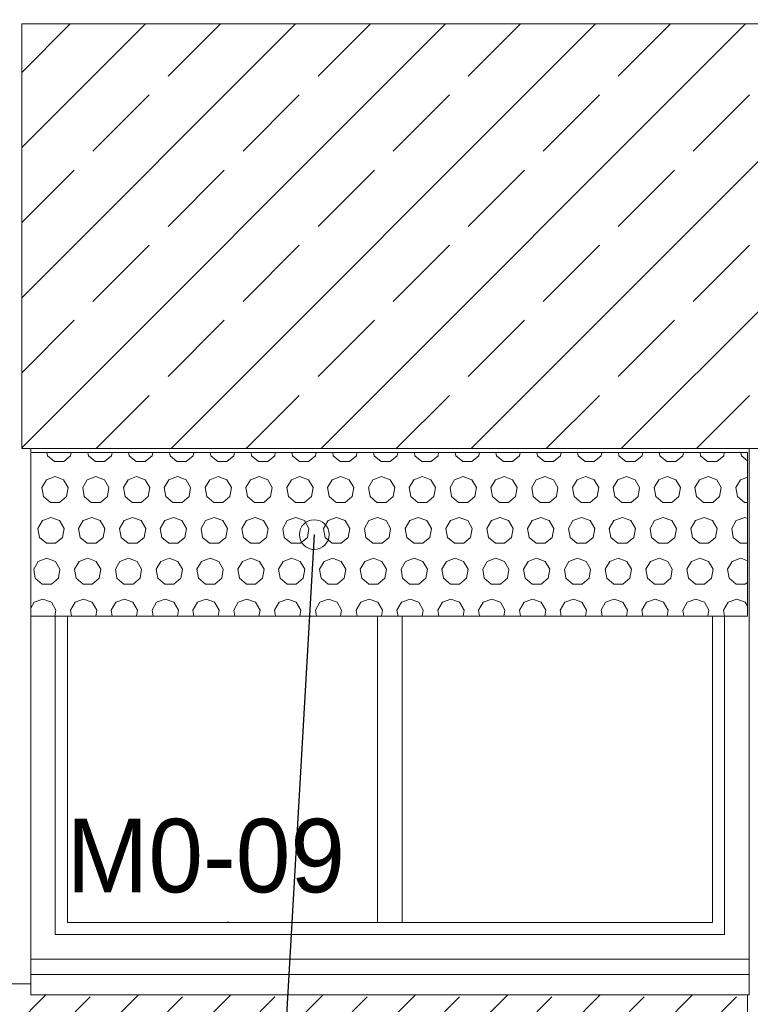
# Model space of a CAD drawing. Header units: millimetres. Extents: x 52659 to 1698020, y -10054 to 104697.
# Tile 117 of 256: x 191516 to 193306, y 6248 to 8658. Entities that reach past the tile are written whole.
import ezdxf

# ---------------------------------------------------------------- set-up
doc = ezdxf.new("R2010")
doc.units = ezdxf.units.MM
doc.header["$MEASUREMENT"] = 0
for name, color, linetype in [('02-04 BRISES SOLEILS CLAIRES', 7, 'Continuous'), ('02-04 CASSETTES CLAIRES', 7, 'Continuous'), ('02-04 CASSETTES FONCEES', 7, 'Continuous'), ('02-04 Mur.Construction', 7, 'Continuous'), ('05-02 Cotation 200ème 100ème.Cotations', 7, 'Continuous'), ('06-05 Etiquette.Texte', 7, 'Continuous'), ('Fenêtres ARCHICAD', 7, 'Continuous')]:
    doc.layers.add(name, color=color, linetype=linetype)
doc.styles.add('STYLE_GENERE_3', font='ARIALN.TTF')
doc.dimstyles.new('STYLE_GENERE__2', dxfattribs={"dimtxt": 200, "dimasz": 95, "dimexe": 0.18, "dimexo": 100, "dimgap": 0, "dimtad": 0, "dimlfac": 0.001, "dimzin": 0, "dimdsep": 46, "dimtxsty": 'STYLE_GENERE_3', "dimblk": 'ARROWHEAD_6', "dimblk1": 'ARROWHEAD_6', "dimblk2": 'ARROWHEAD_6', "dimcen": 0.09, "dimclrd": 7, "dimclre": 7, "dimclrt": 7, "dimazin": 0, "dimtfac": 1, "dimtdec": 4, "dimtmove": 0, "dimatfit": 3, "dimfxl": 1, "dimtolj": 1, "dimtzin": 0, "dimarcsym": 0})
doc.dimstyles.new('STYLE_GENERE__4', dxfattribs={"dimtxt": 0.18, "dimasz": 145.92, "dimexe": 0.18, "dimexo": 0.0625, "dimgap": 0, "dimtad": 0, "dimtih": 1, "dimtoh": 1, "dimdec": 4, "dimzin": 0, "dimdsep": 46, "dimcen": 0.09, "dimadec": 0, "dimazin": 0, "dimtfac": 1, "dimtdec": 4, "dimtmove": 0, "dimatfit": 3, "dimldrblk": 'ARROWHEAD_1', "dimfxl": 1, "dimtolj": 1, "dimtzin": 0, "dimarcsym": 0})

# ---------------------------------------------------------------- blocks, each defined once
blk = doc.blocks.new('Élément de coupe_197_1', base_point=(131932.7, 5158.1))
at = {"layer": 'Fenêtres ARCHICAD', "color": 7, "linetype": 'Continuous', "lineweight": 9}
for p, q in [((191542.7, 6358.1), (191542.7, 7608.1)), ((193302.7, 7608.1), (193302.7, 6358.1))]:
    blk.add_line(p, q, dxfattribs=at)
at = {"layer": 'Fenêtres ARCHICAD', "color": 7, "linetype": 'Continuous', "lineweight": 5}
for p, q in [((191602.7, 7198.1), (191602.7, 6418.1)), ((191632.7, 6448.1), (191632.7, 7198.1)), ((192392.7, 7198.1), (192392.7, 6448.1)), ((192452.7, 6448.1), (192452.7, 7198.1)), ((193212.7, 7198.1), (193212.7, 6448.1)), ((193242.7, 6418.1), (193242.7, 7198.1)), ((192407.7, 6448.1), (191632.7, 6448.1)), ((192437.7, 6448.1), (192407.7, 6448.1)), ((193212.7, 6448.1), (192437.7, 6448.1)), ((191602.7, 6418.1), (193242.7, 6418.1)), ((191542.7, 6358.1), (193302.7, 6358.1)), ((191542.7, 6320.9), (191542.7, 6326)), ((191542.7, 6270.8), (191542.7, 6320.9)), ((193302.7, 6320.9), (191542.7, 6320.9)), ((193302.7, 6320.9), (193302.7, 6326)), ((193302.7, 6270.8), (193302.7, 6320.9)), ((193302.7, 6270.8), (191542.7, 6270.8))]:
    blk.add_line(p, q, dxfattribs=at)
blk = doc.blocks.new('Élément de coupe_198_1', base_point=(131932.7, 5158.1))
at = {"layer": '02-04 Mur.Construction', "color": 7, "linetype": 'Continuous', "lineweight": 9}
for p, q in [((191542.7, 6326), (191542.7, 6358.1)), ((193302.7, 6358.1), (193302.7, 6326))]:
    blk.add_line(p, q, dxfattribs=at)
blk = doc.blocks.new('*X340', base_point=(131932.7, 5158.1))
at = {"layer": '02-04 BRISES SOLEILS CLAIRES', "color": 7, "linetype": 'Continuous', "lineweight": 5}
for p, q in [((191582.6, 7598.2), (191584, 7590.6)), ((191640.6, 7590.6), (191642, 7598.2)), ((191682.6, 7598.2), (191684, 7590.6)), ((191740.6, 7590.6), (191742, 7598.2)), ((191782.6, 7598.2), (191784, 7590.6)), ((191840.6, 7590.6), (191842, 7598.2)), ((191882.6, 7598.2), (191884, 7590.6)), ((191940.6, 7590.6), (191942, 7598.2)), ((191982.6, 7598.2), (191984, 7590.6)), ((192040.6, 7590.6), (192042, 7598.2)), ((192082.6, 7598.2), (192084, 7590.6)), ((192140.6, 7590.6), (192142, 7598.2)), ((192182.6, 7598.2), (192184, 7590.6)), ((192240.6, 7590.6), (192242, 7598.2)), ((192282.6, 7598.2), (192284, 7590.6)), ((192340.6, 7590.6), (192342, 7598.2)), ((192382.6, 7598.2), (192384, 7590.6)), ((192440.6, 7590.6), (192442, 7598.2)), ((192482.6, 7598.2), (192484, 7590.6)), ((192540.6, 7590.6), (192542, 7598.2)), ((192582.6, 7598.2), (192584, 7590.6)), ((192640.6, 7590.6), (192642, 7598.2)), ((192682.6, 7598.2), (192684, 7590.6)), ((192740.6, 7590.6), (192742, 7598.2)), ((192782.6, 7598.2), (192784, 7590.6)), ((192840.6, 7590.6), (192842, 7598.2)), ((192882.6, 7598.2), (192884, 7590.6)), ((192940.6, 7590.6), (192942, 7598.2)), ((192982.6, 7598.2), (192984, 7590.6)), ((193040.6, 7590.6), (193042, 7598.2)), ((193082.6, 7598.2), (193084, 7590.6)), ((193140.6, 7590.6), (193142, 7598.2)), ((193182.6, 7598.2), (193184, 7590.6)), ((193240.6, 7590.6), (193242, 7598.2)), ((193282.6, 7598.2), (193284, 7590.6)), ((191584, 7590.6), (191601.1, 7576.2)), ((191601.1, 7576.2), (191623.5, 7576.2)), ((191623.5, 7576.2), (191640.6, 7590.6)), ((191684, 7590.6), (191701.1, 7576.2)), ((191701.1, 7576.2), (191723.5, 7576.2)), ((191723.5, 7576.2), (191740.6, 7590.6)), ((191784, 7590.6), (191801.1, 7576.2)), ((191801.1, 7576.2), (191823.5, 7576.2)), ((191823.5, 7576.2), (191840.6, 7590.6)), ((191884, 7590.6), (191901.1, 7576.2)), ((191901.1, 7576.2), (191923.5, 7576.2)), ((191923.5, 7576.2), (191940.6, 7590.6)), ((191984, 7590.6), (192001.1, 7576.2)), ((192001.1, 7576.2), (192023.5, 7576.2)), ((192023.5, 7576.2), (192040.6, 7590.6)), ((192084, 7590.6), (192101.1, 7576.2)), ((192101.1, 7576.2), (192123.5, 7576.2)), ((192123.5, 7576.2), (192140.6, 7590.6)), ((192184, 7590.6), (192201.1, 7576.2)), ((192201.1, 7576.2), (192223.5, 7576.2)), ((192223.5, 7576.2), (192240.6, 7590.6)), ((192284, 7590.6), (192301.1, 7576.2)), ((192301.1, 7576.2), (192323.5, 7576.2)), ((192323.5, 7576.2), (192340.6, 7590.6)), ((192384, 7590.6), (192401.1, 7576.2)), ((192401.1, 7576.2), (192423.5, 7576.2)), ((192423.5, 7576.2), (192440.6, 7590.6)), ((192484, 7590.6), (192501.1, 7576.2)), ((192501.1, 7576.2), (192523.5, 7576.2)), ((192523.5, 7576.2), (192540.6, 7590.6)), ((192584, 7590.6), (192601.1, 7576.2)), ((192601.1, 7576.2), (192623.5, 7576.2)), ((192623.5, 7576.2), (192640.6, 7590.6)), ((192684, 7590.6), (192701.1, 7576.2)), ((192701.1, 7576.2), (192723.5, 7576.2)), ((192723.5, 7576.2), (192740.6, 7590.6)), ((192784, 7590.6), (192801.1, 7576.2)), ((192801.1, 7576.2), (192823.5, 7576.2)), ((192823.5, 7576.2), (192840.6, 7590.6)), ((192884, 7590.6), (192901.1, 7576.2)), ((192901.1, 7576.2), (192923.5, 7576.2)), ((192923.5, 7576.2), (192940.6, 7590.6)), ((192984, 7590.6), (193001.1, 7576.2)), ((193001.1, 7576.2), (193023.5, 7576.2)), ((193023.5, 7576.2), (193040.6, 7590.6)), ((193084, 7590.6), (193101.1, 7576.2)), ((193101.1, 7576.2), (193123.5, 7576.2)), ((193123.5, 7576.2), (193140.6, 7590.6)), ((193184, 7590.6), (193201.1, 7576.2)), ((193201.1, 7576.2), (193223.5, 7576.2)), ((193223.5, 7576.2), (193240.6, 7590.6)), ((193284, 7590.6), (193298.8, 7578.1)), ((191581.3, 7532), (191570.1, 7512.6)), ((191602.3, 7539.6), (191581.3, 7532)), ((191623.3, 7532), (191602.3, 7539.6)), ((191634.5, 7512.6), (191623.3, 7532)), ((191681.3, 7532), (191670.1, 7512.6)), ((191702.3, 7539.6), (191681.3, 7532)), ((191723.3, 7532), (191702.3, 7539.6)), ((191734.5, 7512.6), (191723.3, 7532)), ((191781.3, 7532), (191770.1, 7512.6)), ((191802.3, 7539.6), (191781.3, 7532)), ((191823.3, 7532), (191802.3, 7539.6)), ((191834.5, 7512.6), (191823.3, 7532)), ((191881.3, 7532), (191870.1, 7512.6)), ((191902.3, 7539.6), (191881.3, 7532)), ((191923.3, 7532), (191902.3, 7539.6)), ((191934.5, 7512.6), (191923.3, 7532)), ((191981.3, 7532), (191970.1, 7512.6)), ((192002.3, 7539.6), (191981.3, 7532)), ((192023.3, 7532), (192002.3, 7539.6)), ((192034.5, 7512.6), (192023.3, 7532)), ((192081.3, 7532), (192070.1, 7512.6)), ((192102.3, 7539.6), (192081.3, 7532)), ((192123.3, 7532), (192102.3, 7539.6)), ((192134.5, 7512.6), (192123.3, 7532)), ((192181.3, 7532), (192170.1, 7512.6)), ((192202.3, 7539.6), (192181.3, 7532)), ((192223.3, 7532), (192202.3, 7539.6)), ((192234.5, 7512.6), (192223.3, 7532)), ((192281.3, 7532), (192270.1, 7512.6)), ((192302.3, 7539.6), (192281.3, 7532)), ((192323.3, 7532), (192302.3, 7539.6)), ((192334.5, 7512.6), (192323.3, 7532)), ((192381.3, 7532), (192370.1, 7512.6)), ((192402.3, 7539.6), (192381.3, 7532)), ((192423.3, 7532), (192402.3, 7539.6)), ((192434.5, 7512.6), (192423.3, 7532)), ((192481.3, 7532), (192470.1, 7512.6)), ((192502.3, 7539.6), (192481.3, 7532)), ((192523.3, 7532), (192502.3, 7539.6)), ((192534.5, 7512.6), (192523.3, 7532)), ((192581.3, 7532), (192570.1, 7512.6)), ((192602.3, 7539.6), (192581.3, 7532)), ((192623.3, 7532), (192602.3, 7539.6)), ((192634.5, 7512.6), (192623.3, 7532)), ((192681.3, 7532), (192670.1, 7512.6)), ((192702.3, 7539.6), (192681.3, 7532)), ((192723.3, 7532), (192702.3, 7539.6)), ((192734.5, 7512.6), (192723.3, 7532)), ((192781.3, 7532), (192770.1, 7512.6)), ((192802.3, 7539.6), (192781.3, 7532)), ((192823.3, 7532), (192802.3, 7539.6)), ((192834.5, 7512.6), (192823.3, 7532)), ((192881.3, 7532), (192870.1, 7512.6)), ((192902.3, 7539.6), (192881.3, 7532)), ((192923.3, 7532), (192902.3, 7539.6)), ((192934.5, 7512.6), (192923.3, 7532)), ((192981.3, 7532), (192970.1, 7512.6)), ((193002.3, 7539.6), (192981.3, 7532)), ((193023.3, 7532), (193002.3, 7539.6)), ((193034.5, 7512.6), (193023.3, 7532)), ((193081.3, 7532), (193070.1, 7512.6)), ((193102.3, 7539.6), (193081.3, 7532)), ((193123.3, 7532), (193102.3, 7539.6)), ((193134.5, 7512.6), (193123.3, 7532)), ((193181.3, 7532), (193170.1, 7512.6)), ((193202.3, 7539.6), (193181.3, 7532)), ((193223.3, 7532), (193202.3, 7539.6)), ((193234.5, 7512.6), (193223.3, 7532)), ((193281.3, 7532), (193270.1, 7512.6)), ((193298.8, 7538.3), (193281.3, 7532)), ((191570.1, 7512.6), (191574, 7490.6)), ((191630.6, 7490.6), (191634.5, 7512.6)), ((191670.1, 7512.6), (191674, 7490.6)), ((191730.6, 7490.6), (191734.5, 7512.6)), ((191770.1, 7512.6), (191774, 7490.6)), ((191830.6, 7490.6), (191834.5, 7512.6)), ((191870.1, 7512.6), (191874, 7490.6)), ((191930.6, 7490.6), (191934.5, 7512.6)), ((191970.1, 7512.6), (191974, 7490.6)), ((192030.6, 7490.6), (192034.5, 7512.6)), ((192070.1, 7512.6), (192074, 7490.6)), ((192130.6, 7490.6), (192134.5, 7512.6)), ((192170.1, 7512.6), (192174, 7490.6)), ((192230.6, 7490.6), (192234.5, 7512.6)), ((192270.1, 7512.6), (192274, 7490.6)), ((192330.6, 7490.6), (192334.5, 7512.6)), ((192370.1, 7512.6), (192374, 7490.6)), ((192430.6, 7490.6), (192434.5, 7512.6)), ((192470.1, 7512.6), (192474, 7490.6)), ((192530.6, 7490.6), (192534.5, 7512.6)), ((192570.1, 7512.6), (192574, 7490.6)), ((192630.6, 7490.6), (192634.5, 7512.6)), ((192670.1, 7512.6), (192674, 7490.6)), ((192730.6, 7490.6), (192734.5, 7512.6)), ((192770.1, 7512.6), (192774, 7490.6)), ((192830.6, 7490.6), (192834.5, 7512.6)), ((192870.1, 7512.6), (192874, 7490.6)), ((192930.6, 7490.6), (192934.5, 7512.6)), ((192970.1, 7512.6), (192974, 7490.6)), ((193030.6, 7490.6), (193034.5, 7512.6)), ((193070.1, 7512.6), (193074, 7490.6)), ((193130.6, 7490.6), (193134.5, 7512.6)), ((193170.1, 7512.6), (193174, 7490.6)), ((193230.6, 7490.6), (193234.5, 7512.6)), ((193270.1, 7512.6), (193274, 7490.6)), ((191574, 7490.6), (191591.1, 7476.2)), ((191591.1, 7476.2), (191613.5, 7476.2)), ((191613.5, 7476.2), (191630.6, 7490.6)), ((191674, 7490.6), (191691.1, 7476.2)), ((191691.1, 7476.2), (191713.5, 7476.2)), ((191713.5, 7476.2), (191730.6, 7490.6)), ((191774, 7490.6), (191791.1, 7476.2)), ((191791.1, 7476.2), (191813.5, 7476.2)), ((191813.5, 7476.2), (191830.6, 7490.6)), ((191874, 7490.6), (191891.1, 7476.2)), ((191891.1, 7476.2), (191913.5, 7476.2)), ((191913.5, 7476.2), (191930.6, 7490.6)), ((191974, 7490.6), (191991.1, 7476.2)), ((191991.1, 7476.2), (192013.5, 7476.2)), ((192013.5, 7476.2), (192030.6, 7490.6)), ((192074, 7490.6), (192091.1, 7476.2)), ((192091.1, 7476.2), (192113.5, 7476.2)), ((192113.5, 7476.2), (192130.6, 7490.6)), ((192174, 7490.6), (192191.1, 7476.2)), ((192191.1, 7476.2), (192213.5, 7476.2)), ((192213.5, 7476.2), (192230.6, 7490.6)), ((192274, 7490.6), (192291.1, 7476.2)), ((192291.1, 7476.2), (192313.5, 7476.2)), ((192313.5, 7476.2), (192330.6, 7490.6)), ((192374, 7490.6), (192391.1, 7476.2)), ((192391.1, 7476.2), (192413.5, 7476.2)), ((192413.5, 7476.2), (192430.6, 7490.6)), ((192474, 7490.6), (192491.1, 7476.2)), ((192491.1, 7476.2), (192513.5, 7476.2)), ((192513.5, 7476.2), (192530.6, 7490.6)), ((192574, 7490.6), (192591.1, 7476.2)), ((192591.1, 7476.2), (192613.5, 7476.2)), ((192613.5, 7476.2), (192630.6, 7490.6)), ((192674, 7490.6), (192691.1, 7476.2)), ((192691.1, 7476.2), (192713.5, 7476.2)), ((192713.5, 7476.2), (192730.6, 7490.6)), ((192774, 7490.6), (192791.1, 7476.2)), ((192791.1, 7476.2), (192813.5, 7476.2)), ((192813.5, 7476.2), (192830.6, 7490.6)), ((192874, 7490.6), (192891.1, 7476.2)), ((192891.1, 7476.2), (192913.5, 7476.2)), ((192913.5, 7476.2), (192930.6, 7490.6)), ((192974, 7490.6), (192991.1, 7476.2)), ((192991.1, 7476.2), (193013.5, 7476.2)), ((193013.5, 7476.2), (193030.6, 7490.6)), ((193074, 7490.6), (193091.1, 7476.2)), ((193091.1, 7476.2), (193113.5, 7476.2)), ((193113.5, 7476.2), (193130.6, 7490.6)), ((193174, 7490.6), (193191.1, 7476.2)), ((193191.1, 7476.2), (193213.5, 7476.2)), ((193213.5, 7476.2), (193230.6, 7490.6)), ((193274, 7490.6), (193291.1, 7476.2)), ((193291.1, 7476.2), (193298.8, 7476.2)), ((191571.3, 7432), (191560.1, 7412.6)), ((191592.3, 7439.6), (191571.3, 7432)), ((191613.3, 7432), (191592.3, 7439.6)), ((191624.5, 7412.6), (191613.3, 7432)), ((191671.3, 7432), (191660.1, 7412.6)), ((191692.3, 7439.6), (191671.3, 7432)), ((191713.3, 7432), (191692.3, 7439.6)), ((191724.5, 7412.6), (191713.3, 7432)), ((191771.3, 7432), (191760.1, 7412.6)), ((191792.3, 7439.6), (191771.3, 7432)), ((191813.3, 7432), (191792.3, 7439.6)), ((191824.5, 7412.6), (191813.3, 7432)), ((191871.3, 7432), (191860.1, 7412.6)), ((191892.3, 7439.6), (191871.3, 7432)), ((191913.3, 7432), (191892.3, 7439.6)), ((191924.5, 7412.6), (191913.3, 7432)), ((191971.3, 7432), (191960.1, 7412.6)), ((191992.3, 7439.6), (191971.3, 7432)), ((192013.3, 7432), (191992.3, 7439.6)), ((192024.5, 7412.6), (192013.3, 7432)), ((192071.3, 7432), (192060.1, 7412.6)), ((192092.3, 7439.6), (192071.3, 7432)), ((192113.3, 7432), (192092.3, 7439.6)), ((192124.5, 7412.6), (192113.3, 7432)), ((192171.3, 7432), (192160.1, 7412.6)), ((192192.3, 7439.6), (192171.3, 7432)), ((192213.3, 7432), (192192.3, 7439.6)), ((192224.5, 7412.6), (192213.3, 7432)), ((192271.3, 7432), (192260.1, 7412.6)), ((192292.3, 7439.6), (192271.3, 7432)), ((192313.3, 7432), (192292.3, 7439.6)), ((192324.5, 7412.6), (192313.3, 7432)), ((192371.3, 7432), (192360.1, 7412.6)), ((192392.3, 7439.6), (192371.3, 7432)), ((192413.3, 7432), (192392.3, 7439.6)), ((192424.5, 7412.6), (192413.3, 7432)), ((192471.3, 7432), (192460.1, 7412.6)), ((192492.3, 7439.6), (192471.3, 7432)), ((192513.3, 7432), (192492.3, 7439.6)), ((192524.5, 7412.6), (192513.3, 7432)), ((192571.3, 7432), (192560.1, 7412.6)), ((192592.3, 7439.6), (192571.3, 7432)), ((192613.3, 7432), (192592.3, 7439.6)), ((192624.5, 7412.6), (192613.3, 7432)), ((192671.3, 7432), (192660.1, 7412.6)), ((192692.3, 7439.6), (192671.3, 7432)), ((192713.3, 7432), (192692.3, 7439.6)), ((192724.5, 7412.6), (192713.3, 7432)), ((192771.3, 7432), (192760.1, 7412.6)), ((192792.3, 7439.6), (192771.3, 7432)), ((192813.3, 7432), (192792.3, 7439.6)), ((192824.5, 7412.6), (192813.3, 7432)), ((192871.3, 7432), (192860.1, 7412.6)), ((192892.3, 7439.6), (192871.3, 7432)), ((192913.3, 7432), (192892.3, 7439.6)), ((192924.5, 7412.6), (192913.3, 7432)), ((192971.3, 7432), (192960.1, 7412.6)), ((192992.3, 7439.6), (192971.3, 7432)), ((193013.3, 7432), (192992.3, 7439.6)), ((193024.5, 7412.6), (193013.3, 7432)), ((193071.3, 7432), (193060.1, 7412.6)), ((193092.3, 7439.6), (193071.3, 7432)), ((193113.3, 7432), (193092.3, 7439.6)), ((193124.5, 7412.6), (193113.3, 7432)), ((193171.3, 7432), (193160.1, 7412.6)), ((193192.3, 7439.6), (193171.3, 7432)), ((193213.3, 7432), (193192.3, 7439.6)), ((193224.5, 7412.6), (193213.3, 7432)), ((193271.3, 7432), (193260.1, 7412.6)), ((193292.3, 7439.6), (193271.3, 7432)), ((193298.8, 7437.3), (193292.3, 7439.6)), ((191560.1, 7412.6), (191564, 7390.6)), ((191620.6, 7390.6), (191624.5, 7412.6)), ((191660.1, 7412.6), (191664, 7390.6)), ((191720.6, 7390.6), (191724.5, 7412.6)), ((191760.1, 7412.6), (191764, 7390.6)), ((191820.6, 7390.6), (191824.5, 7412.6)), ((191860.1, 7412.6), (191864, 7390.6)), ((191920.6, 7390.6), (191924.5, 7412.6)), ((191960.1, 7412.6), (191964, 7390.6)), ((192020.6, 7390.6), (192024.5, 7412.6)), ((192060.1, 7412.6), (192064, 7390.6)), ((192120.6, 7390.6), (192124.5, 7412.6)), ((192160.1, 7412.6), (192164, 7390.6)), ((192220.6, 7390.6), (192224.5, 7412.6)), ((192260.1, 7412.6), (192264, 7390.6)), ((192320.6, 7390.6), (192324.5, 7412.6)), ((192360.1, 7412.6), (192364, 7390.6)), ((192420.6, 7390.6), (192424.5, 7412.6)), ((192460.1, 7412.6), (192464, 7390.6)), ((192520.6, 7390.6), (192524.5, 7412.6)), ((192560.1, 7412.6), (192564, 7390.6)), ((192620.6, 7390.6), (192624.5, 7412.6)), ((192660.1, 7412.6), (192664, 7390.6)), ((192720.6, 7390.6), (192724.5, 7412.6)), ((192760.1, 7412.6), (192764, 7390.6)), ((192820.6, 7390.6), (192824.5, 7412.6)), ((192860.1, 7412.6), (192864, 7390.6)), ((192920.6, 7390.6), (192924.5, 7412.6)), ((192960.1, 7412.6), (192964, 7390.6)), ((193020.6, 7390.6), (193024.5, 7412.6)), ((193060.1, 7412.6), (193064, 7390.6)), ((193120.6, 7390.6), (193124.5, 7412.6)), ((193160.1, 7412.6), (193164, 7390.6)), ((193220.6, 7390.6), (193224.5, 7412.6)), ((193260.1, 7412.6), (193264, 7390.6)), ((191564, 7390.6), (191581.1, 7376.2)), ((191581.1, 7376.2), (191603.5, 7376.2)), ((191603.5, 7376.2), (191620.6, 7390.6)), ((191664, 7390.6), (191681.1, 7376.2)), ((191681.1, 7376.2), (191703.5, 7376.2)), ((191703.5, 7376.2), (191720.6, 7390.6)), ((191764, 7390.6), (191781.1, 7376.2)), ((191781.1, 7376.2), (191803.5, 7376.2)), ((191803.5, 7376.2), (191820.6, 7390.6)), ((191864, 7390.6), (191881.1, 7376.2)), ((191881.1, 7376.2), (191903.5, 7376.2)), ((191903.5, 7376.2), (191920.6, 7390.6)), ((191964, 7390.6), (191981.1, 7376.2)), ((191981.1, 7376.2), (192003.5, 7376.2)), ((192003.5, 7376.2), (192020.6, 7390.6)), ((192064, 7390.6), (192081.1, 7376.2)), ((192081.1, 7376.2), (192103.5, 7376.2)), ((192103.5, 7376.2), (192120.6, 7390.6)), ((192164, 7390.6), (192181.1, 7376.2)), ((192181.1, 7376.2), (192203.5, 7376.2)), ((192203.5, 7376.2), (192220.6, 7390.6)), ((192264, 7390.6), (192281.1, 7376.2)), ((192281.1, 7376.2), (192303.5, 7376.2)), ((192303.5, 7376.2), (192320.6, 7390.6)), ((192364, 7390.6), (192381.1, 7376.2)), ((192381.1, 7376.2), (192403.5, 7376.2)), ((192403.5, 7376.2), (192420.6, 7390.6)), ((192464, 7390.6), (192481.1, 7376.2)), ((192481.1, 7376.2), (192503.5, 7376.2)), ((192503.5, 7376.2), (192520.6, 7390.6)), ((192564, 7390.6), (192581.1, 7376.2)), ((192581.1, 7376.2), (192603.5, 7376.2)), ((192603.5, 7376.2), (192620.6, 7390.6)), ((192664, 7390.6), (192681.1, 7376.2)), ((192681.1, 7376.2), (192703.5, 7376.2)), ((192703.5, 7376.2), (192720.6, 7390.6)), ((192764, 7390.6), (192781.1, 7376.2)), ((192781.1, 7376.2), (192803.5, 7376.2)), ((192803.5, 7376.2), (192820.6, 7390.6)), ((192864, 7390.6), (192881.1, 7376.2)), ((192881.1, 7376.2), (192903.5, 7376.2)), ((192903.5, 7376.2), (192920.6, 7390.6)), ((192964, 7390.6), (192981.1, 7376.2)), ((192981.1, 7376.2), (193003.5, 7376.2)), ((193003.5, 7376.2), (193020.6, 7390.6)), ((193064, 7390.6), (193081.1, 7376.2)), ((193081.1, 7376.2), (193103.5, 7376.2)), ((193103.5, 7376.2), (193120.6, 7390.6)), ((193164, 7390.6), (193181.1, 7376.2)), ((193181.1, 7376.2), (193203.5, 7376.2)), ((193203.5, 7376.2), (193220.6, 7390.6)), ((193264, 7390.6), (193281.1, 7376.2)), ((193281.1, 7376.2), (193298.8, 7376.2)), ((191561.3, 7332), (191550.1, 7312.6)), ((191582.3, 7339.6), (191561.3, 7332)), ((191603.3, 7332), (191582.3, 7339.6)), ((191614.5, 7312.6), (191603.3, 7332)), ((191661.3, 7332), (191650.1, 7312.6)), ((191682.3, 7339.6), (191661.3, 7332)), ((191703.3, 7332), (191682.3, 7339.6)), ((191714.5, 7312.6), (191703.3, 7332)), ((191761.3, 7332), (191750.1, 7312.6)), ((191782.3, 7339.6), (191761.3, 7332)), ((191803.3, 7332), (191782.3, 7339.6)), ((191814.5, 7312.6), (191803.3, 7332)), ((191861.3, 7332), (191850.1, 7312.6)), ((191882.3, 7339.6), (191861.3, 7332)), ((191903.3, 7332), (191882.3, 7339.6)), ((191914.5, 7312.6), (191903.3, 7332)), ((191961.3, 7332), (191950.1, 7312.6)), ((191982.3, 7339.6), (191961.3, 7332)), ((192003.3, 7332), (191982.3, 7339.6)), ((192014.5, 7312.6), (192003.3, 7332)), ((192061.3, 7332), (192050.1, 7312.6)), ((192082.3, 7339.6), (192061.3, 7332)), ((192103.3, 7332), (192082.3, 7339.6)), ((192114.5, 7312.6), (192103.3, 7332)), ((192161.3, 7332), (192150.1, 7312.6)), ((192182.3, 7339.6), (192161.3, 7332)), ((192203.3, 7332), (192182.3, 7339.6)), ((192214.5, 7312.6), (192203.3, 7332)), ((192261.3, 7332), (192250.1, 7312.6)), ((192282.3, 7339.6), (192261.3, 7332)), ((192303.3, 7332), (192282.3, 7339.6)), ((192314.5, 7312.6), (192303.3, 7332)), ((192361.3, 7332), (192350.1, 7312.6)), ((192382.3, 7339.6), (192361.3, 7332)), ((192403.3, 7332), (192382.3, 7339.6)), ((192414.5, 7312.6), (192403.3, 7332)), ((192461.3, 7332), (192450.1, 7312.6)), ((192482.3, 7339.6), (192461.3, 7332)), ((192503.3, 7332), (192482.3, 7339.6)), ((192514.5, 7312.6), (192503.3, 7332)), ((192561.3, 7332), (192550.1, 7312.6)), ((192582.3, 7339.6), (192561.3, 7332)), ((192603.3, 7332), (192582.3, 7339.6)), ((192614.5, 7312.6), (192603.3, 7332)), ((192661.3, 7332), (192650.1, 7312.6)), ((192682.3, 7339.6), (192661.3, 7332)), ((192703.3, 7332), (192682.3, 7339.6)), ((192714.5, 7312.6), (192703.3, 7332)), ((192761.3, 7332), (192750.1, 7312.6)), ((192782.3, 7339.6), (192761.3, 7332)), ((192803.3, 7332), (192782.3, 7339.6)), ((192814.5, 7312.6), (192803.3, 7332)), ((192861.3, 7332), (192850.1, 7312.6)), ((192882.3, 7339.6), (192861.3, 7332)), ((192903.3, 7332), (192882.3, 7339.6)), ((192914.5, 7312.6), (192903.3, 7332)), ((192961.3, 7332), (192950.1, 7312.6)), ((192982.3, 7339.6), (192961.3, 7332)), ((193003.3, 7332), (192982.3, 7339.6)), ((193014.5, 7312.6), (193003.3, 7332)), ((193061.3, 7332), (193050.1, 7312.6)), ((193082.3, 7339.6), (193061.3, 7332)), ((193103.3, 7332), (193082.3, 7339.6)), ((193114.5, 7312.6), (193103.3, 7332)), ((193161.3, 7332), (193150.1, 7312.6)), ((193182.3, 7339.6), (193161.3, 7332)), ((193203.3, 7332), (193182.3, 7339.6)), ((193214.5, 7312.6), (193203.3, 7332)), ((193261.3, 7332), (193250.1, 7312.6)), ((193282.3, 7339.6), (193261.3, 7332)), ((193298.8, 7333.6), (193282.3, 7339.6)), ((191550.1, 7312.6), (191554, 7290.6)), ((191610.6, 7290.6), (191614.5, 7312.6)), ((191650.1, 7312.6), (191654, 7290.6)), ((191710.6, 7290.6), (191714.5, 7312.6)), ((191750.1, 7312.6), (191754, 7290.6)), ((191810.6, 7290.6), (191814.5, 7312.6)), ((191850.1, 7312.6), (191854, 7290.6)), ((191910.6, 7290.6), (191914.5, 7312.6)), ((191950.1, 7312.6), (191954, 7290.6)), ((192010.6, 7290.6), (192014.5, 7312.6)), ((192050.1, 7312.6), (192054, 7290.6)), ((192110.6, 7290.6), (192114.5, 7312.6)), ((192150.1, 7312.6), (192154, 7290.6)), ((192210.6, 7290.6), (192214.5, 7312.6)), ((192250.1, 7312.6), (192254, 7290.6)), ((192310.6, 7290.6), (192314.5, 7312.6)), ((192350.1, 7312.6), (192354, 7290.6)), ((192410.6, 7290.6), (192414.5, 7312.6)), ((192450.1, 7312.6), (192454, 7290.6)), ((192510.6, 7290.6), (192514.5, 7312.6)), ((192550.1, 7312.6), (192554, 7290.6)), ((192610.6, 7290.6), (192614.5, 7312.6)), ((192650.1, 7312.6), (192654, 7290.6)), ((192710.6, 7290.6), (192714.5, 7312.6)), ((192750.1, 7312.6), (192754, 7290.6)), ((192810.6, 7290.6), (192814.5, 7312.6)), ((192850.1, 7312.6), (192854, 7290.6)), ((192910.6, 7290.6), (192914.5, 7312.6)), ((192950.1, 7312.6), (192954, 7290.6)), ((193010.6, 7290.6), (193014.5, 7312.6)), ((193050.1, 7312.6), (193054, 7290.6)), ((193110.6, 7290.6), (193114.5, 7312.6)), ((193150.1, 7312.6), (193154, 7290.6)), ((193210.6, 7290.6), (193214.5, 7312.6)), ((193250.1, 7312.6), (193254, 7290.6)), ((191554, 7290.6), (191571.1, 7276.2)), ((191593.5, 7276.2), (191610.6, 7290.6)), ((191654, 7290.6), (191671.1, 7276.2)), ((191693.5, 7276.2), (191710.6, 7290.6)), ((191754, 7290.6), (191771.1, 7276.2)), ((191793.5, 7276.2), (191810.6, 7290.6)), ((191854, 7290.6), (191871.1, 7276.2)), ((191893.5, 7276.2), (191910.6, 7290.6)), ((191954, 7290.6), (191971.1, 7276.2)), ((191993.5, 7276.2), (192010.6, 7290.6)), ((192054, 7290.6), (192071.1, 7276.2)), ((192093.5, 7276.2), (192110.6, 7290.6)), ((192154, 7290.6), (192171.1, 7276.2)), ((192193.5, 7276.2), (192210.6, 7290.6)), ((192254, 7290.6), (192271.1, 7276.2)), ((192293.5, 7276.2), (192310.6, 7290.6)), ((192354, 7290.6), (192371.1, 7276.2)), ((192393.5, 7276.2), (192410.6, 7290.6)), ((192454, 7290.6), (192471.1, 7276.2)), ((192493.5, 7276.2), (192510.6, 7290.6)), ((192554, 7290.6), (192571.1, 7276.2)), ((192593.5, 7276.2), (192610.6, 7290.6)), ((192654, 7290.6), (192671.1, 7276.2)), ((192693.5, 7276.2), (192710.6, 7290.6)), ((192754, 7290.6), (192771.1, 7276.2)), ((192793.5, 7276.2), (192810.6, 7290.6)), ((192854, 7290.6), (192871.1, 7276.2)), ((192893.5, 7276.2), (192910.6, 7290.6)), ((192954, 7290.6), (192971.1, 7276.2)), ((192993.5, 7276.2), (193010.6, 7290.6)), ((193054, 7290.6), (193071.1, 7276.2)), ((193093.5, 7276.2), (193110.6, 7290.6)), ((193154, 7290.6), (193171.1, 7276.2)), ((193193.5, 7276.2), (193210.6, 7290.6)), ((193254, 7290.6), (193271.1, 7276.2)), ((193293.5, 7276.2), (193298.8, 7280.6)), ((191571.1, 7276.2), (191593.5, 7276.2)), ((191671.1, 7276.2), (191693.5, 7276.2)), ((191771.1, 7276.2), (191793.5, 7276.2)), ((191871.1, 7276.2), (191893.5, 7276.2)), ((191971.1, 7276.2), (191993.5, 7276.2)), ((192071.1, 7276.2), (192093.5, 7276.2)), ((192171.1, 7276.2), (192193.5, 7276.2)), ((192271.1, 7276.2), (192293.5, 7276.2)), ((192371.1, 7276.2), (192393.5, 7276.2)), ((192471.1, 7276.2), (192493.5, 7276.2)), ((192571.1, 7276.2), (192593.5, 7276.2)), ((192671.1, 7276.2), (192693.5, 7276.2)), ((192771.1, 7276.2), (192793.5, 7276.2)), ((192871.1, 7276.2), (192893.5, 7276.2)), ((192971.1, 7276.2), (192993.5, 7276.2)), ((193071.1, 7276.2), (193093.5, 7276.2)), ((193171.1, 7276.2), (193193.5, 7276.2)), ((193271.1, 7276.2), (193293.5, 7276.2)), ((191551.3, 7232), (191542.7, 7217.1)), ((191572.3, 7239.6), (191551.3, 7232)), ((191593.3, 7232), (191572.3, 7239.6)), ((191604.5, 7212.6), (191593.3, 7232)), ((191651.3, 7232), (191640.1, 7212.6)), ((191672.3, 7239.6), (191651.3, 7232)), ((191693.3, 7232), (191672.3, 7239.6)), ((191704.5, 7212.6), (191693.3, 7232)), ((191751.3, 7232), (191740.1, 7212.6)), ((191772.3, 7239.6), (191751.3, 7232)), ((191793.3, 7232), (191772.3, 7239.6)), ((191804.5, 7212.6), (191793.3, 7232)), ((191851.3, 7232), (191840.1, 7212.6)), ((191872.3, 7239.6), (191851.3, 7232)), ((191893.3, 7232), (191872.3, 7239.6)), ((191904.5, 7212.6), (191893.3, 7232)), ((191951.3, 7232), (191940.1, 7212.6)), ((191972.3, 7239.6), (191951.3, 7232)), ((191993.3, 7232), (191972.3, 7239.6)), ((192004.5, 7212.6), (191993.3, 7232)), ((192051.3, 7232), (192040.1, 7212.6)), ((192072.3, 7239.6), (192051.3, 7232)), ((192093.3, 7232), (192072.3, 7239.6)), ((192104.5, 7212.6), (192093.3, 7232)), ((192151.3, 7232), (192140.1, 7212.6)), ((192172.3, 7239.6), (192151.3, 7232)), ((192193.3, 7232), (192172.3, 7239.6)), ((192204.5, 7212.6), (192193.3, 7232)), ((192251.3, 7232), (192240.1, 7212.6)), ((192272.3, 7239.6), (192251.3, 7232)), ((192293.3, 7232), (192272.3, 7239.6)), ((192304.5, 7212.6), (192293.3, 7232)), ((192351.3, 7232), (192340.1, 7212.6)), ((192372.3, 7239.6), (192351.3, 7232)), ((192393.3, 7232), (192372.3, 7239.6)), ((192404.5, 7212.6), (192393.3, 7232)), ((192451.3, 7232), (192440.1, 7212.6)), ((192472.3, 7239.6), (192451.3, 7232)), ((192493.3, 7232), (192472.3, 7239.6)), ((192504.5, 7212.6), (192493.3, 7232)), ((192551.3, 7232), (192540.1, 7212.6)), ((192572.3, 7239.6), (192551.3, 7232)), ((192593.3, 7232), (192572.3, 7239.6)), ((192604.5, 7212.6), (192593.3, 7232)), ((192651.3, 7232), (192640.1, 7212.6)), ((192672.3, 7239.6), (192651.3, 7232)), ((192693.3, 7232), (192672.3, 7239.6)), ((192704.5, 7212.6), (192693.3, 7232)), ((192751.3, 7232), (192740.1, 7212.6)), ((192772.3, 7239.6), (192751.3, 7232)), ((192793.3, 7232), (192772.3, 7239.6)), ((192804.5, 7212.6), (192793.3, 7232)), ((192851.3, 7232), (192840.1, 7212.6)), ((192872.3, 7239.6), (192851.3, 7232)), ((192893.3, 7232), (192872.3, 7239.6)), ((192904.5, 7212.6), (192893.3, 7232)), ((192951.3, 7232), (192940.1, 7212.6)), ((192972.3, 7239.6), (192951.3, 7232)), ((192993.3, 7232), (192972.3, 7239.6)), ((193004.5, 7212.6), (192993.3, 7232)), ((193051.3, 7232), (193040.1, 7212.6)), ((193072.3, 7239.6), (193051.3, 7232)), ((193093.3, 7232), (193072.3, 7239.6)), ((193104.5, 7212.6), (193093.3, 7232)), ((193151.3, 7232), (193140.1, 7212.6)), ((193172.3, 7239.6), (193151.3, 7232)), ((193193.3, 7232), (193172.3, 7239.6)), ((193204.5, 7212.6), (193193.3, 7232)), ((193251.3, 7232), (193240.1, 7212.6)), ((193272.3, 7239.6), (193251.3, 7232)), ((193293.3, 7232), (193272.3, 7239.6)), ((193298.8, 7222.5), (193293.3, 7232)), ((191602, 7198.1), (191604.5, 7212.6)), ((191640.1, 7212.6), (191642.6, 7198.1)), ((191702, 7198.1), (191704.5, 7212.6)), ((191740.1, 7212.6), (191742.6, 7198.1)), ((191802, 7198.1), (191804.5, 7212.6)), ((191840.1, 7212.6), (191842.6, 7198.1)), ((191902, 7198.1), (191904.5, 7212.6)), ((191940.1, 7212.6), (191942.6, 7198.1)), ((192002, 7198.1), (192004.5, 7212.6)), ((192040.1, 7212.6), (192042.6, 7198.1)), ((192102, 7198.1), (192104.5, 7212.6)), ((192140.1, 7212.6), (192142.6, 7198.1)), ((192202, 7198.1), (192204.5, 7212.6)), ((192240.1, 7212.6), (192242.6, 7198.1)), ((192302, 7198.1), (192304.5, 7212.6)), ((192340.1, 7212.6), (192342.6, 7198.1)), ((192402, 7198.1), (192404.5, 7212.6)), ((192440.1, 7212.6), (192442.6, 7198.1)), ((192502, 7198.1), (192504.5, 7212.6)), ((192540.1, 7212.6), (192542.6, 7198.1)), ((192602, 7198.1), (192604.5, 7212.6)), ((192640.1, 7212.6), (192642.6, 7198.1)), ((192702, 7198.1), (192704.5, 7212.6)), ((192740.1, 7212.6), (192742.6, 7198.1)), ((192802, 7198.1), (192804.5, 7212.6)), ((192840.1, 7212.6), (192842.6, 7198.1)), ((192902, 7198.1), (192904.5, 7212.6)), ((192940.1, 7212.6), (192942.6, 7198.1)), ((193002, 7198.1), (193004.5, 7212.6)), ((193040.1, 7212.6), (193042.6, 7198.1)), ((193102, 7198.1), (193104.5, 7212.6)), ((193140.1, 7212.6), (193142.6, 7198.1)), ((193202, 7198.1), (193204.5, 7212.6)), ((193240.1, 7212.6), (193242.6, 7198.1))]:
    blk.add_line(p, q, dxfattribs=at)
blk = doc.blocks.new('Élément de coupe_319_1', base_point=(131932.7, 5158.1))
at = {"layer": '02-04 BRISES SOLEILS CLAIRES', "color": 7, "linetype": 'Continuous', "lineweight": 9}
for p, q in [((193298.8, 7598.2), (191542.7, 7598.2)), ((193298.8, 7198.1), (193298.8, 7598.2)), ((191542.7, 7198.1), (193298.8, 7198.1))]:
    blk.add_line(p, q, dxfattribs=at)
at = {"layer": '02-04 BRISES SOLEILS CLAIRES', "lineweight": 0}
blk.add_blockref('*X340', (131932.7, 5158.1), dxfattribs=at)
blk = doc.blocks.new('Élément de coupe_443_1', base_point=(131932.7, 5158.1))
at = {"layer": '02-04 CASSETTES CLAIRES', "color": 7, "linetype": 'Continuous', "lineweight": 9}
for p, q in [((191520.7, 7609.8), (192558.9, 8648.1)), ((191520.7, 7977.5), (192191.2, 8648.1)), ((191520.7, 8345.2), (191823.6, 8648.1)), ((191520.7, 8529.1), (191639.7, 8648.1)), ((191520.7, 8648.1), (191520.7, 7608.1)), ((194510.7, 8648.1), (191520.7, 8648.1)), ((191879.1, 8519.7), (192007.4, 8648.1)), ((191886.6, 7608.1), (192926.6, 8648.1)), ((192246.8, 8519.7), (192375.1, 8648.1)), ((192254.3, 7608.1), (193294.3, 8648.1)), ((192614.4, 8519.7), (192742.8, 8648.1)), ((192622, 7608.1), (193662, 8648.1)), ((192982.1, 8519.7), (193110.5, 8648.1)), ((192989.7, 7608.1), (194029.7, 8648.1)), ((191695.2, 8335.9), (191833.1, 8473.8)), ((192062.9, 8335.9), (192200.8, 8473.8)), ((192430.6, 8335.9), (192568.5, 8473.8)), ((192798.3, 8335.9), (192936.2, 8473.8)), ((193166, 8335.9), (193303.9, 8473.8)), ((191520.7, 8161.4), (191649.2, 8289.9)), ((191879.1, 8152), (192016.9, 8289.9)), ((192246.8, 8152), (192384.6, 8289.9)), ((192614.4, 8152), (192752.3, 8289.9)), ((192982.1, 8152), (193120, 8289.9)), ((191695.2, 7968.2), (191833.1, 8106.1)), ((192062.9, 7968.2), (192200.8, 8106.1)), ((192430.6, 7968.2), (192568.5, 8106.1)), ((192798.3, 7968.2), (192936.2, 8106.1)), ((193166, 7968.2), (193303.9, 8106.1)), ((191520.7, 7793.7), (191649.2, 7922.2)), ((191879.1, 7784.3), (192016.9, 7922.2)), ((192246.8, 7784.3), (192384.6, 7922.2)), ((192614.4, 7784.3), (192752.3, 7922.2)), ((192982.1, 7784.3), (193120, 7922.2)), ((191702.8, 7608.1), (191833.1, 7738.4)), ((192070.5, 7608.1), (192200.8, 7738.4)), ((192438.2, 7608.1), (192568.5, 7738.4)), ((192805.9, 7608.1), (192936.2, 7738.4)), ((193173.6, 7608.1), (193303.9, 7738.4)), ((191520.7, 7608.1), (194510.7, 7608.1))]:
    blk.add_line(p, q, dxfattribs=at)
blk = doc.blocks.new('Élément de coupe_447_1', base_point=(131932.7, 5158.1))
at = {"layer": '02-04 CASSETTES FONCEES', "color": 7, "linetype": 'Continuous', "lineweight": 9}
for p, q in [((191542.7, 6298.1), (190602.7, 6298.1)), ((190602.7, 5293.3), (191580.2, 6270.8)), ((190783.8, 5248.1), (191806.5, 6270.8)), ((191010, 5248.1), (192032.8, 6270.8)), ((191236.3, 5248.1), (192259.1, 6270.8)), ((191462.6, 5248.1), (192485.3, 6270.8)), ((191688.9, 5248.1), (192711.6, 6270.8)), ((191915.1, 5248.1), (192937.9, 6270.8)), ((192141.4, 5248.1), (193164.2, 6270.8)), ((193298.8, 5248.1), (193298.8, 6270.8)), ((191603.3, 6180.7), (191688.1, 6265.6)), ((191829.6, 6180.7), (191914.4, 6265.6)), ((192055.8, 6180.7), (192140.7, 6265.6)), ((192282.1, 6180.7), (192367, 6265.6)), ((192508.4, 6180.7), (192593.2, 6265.6)), ((192734.7, 6180.7), (192819.5, 6265.6)), ((192960.9, 6180.7), (193045.8, 6265.6)), ((193187.2, 6180.7), (193272.1, 6265.6))]:
    blk.add_line(p, q, dxfattribs=at)
blk = doc.blocks.new('*D739', base_point=(131932.7, 5158.1))
at = {"layer": '05-02 Cotation 200ème 100ème.Cotations', "color": 7, "linetype": 'Continuous', "lineweight": 25, "transparency": 16777216}
for p, q in [((165280.7, 6358.1), (165380.7, 6258.1)), ((165280.7, 5312.9), (165380.7, 5212.9))]:
    blk.add_line(p, q, dxfattribs=at)
at = {"layer": '05-02 Cotation 200ème 100ème.Cotations', "color": 7, "linetype": 'Continuous', "lineweight": 13, "transparency": 16777216}
for p, q in [((165424.5, 6308.1), (165237, 6308.1)), ((165330.7, 6034.3), (165330.7, 6308.1)), ((165330.7, 5262.9), (165330.7, 5536.6)), ((165424.5, 5262.9), (165237, 5262.9)), ((165330.7, 5187.9), (165330.7, 5262.9))]:
    blk.add_line(p, q, dxfattribs=at)
at = {"layer": '05-02 Cotation 200ème 100ème.Cotations', "color": 7, "lineweight": 9, "transparency": 16777216, "insert": (165430.7, 5561.5), "char_height": 200, "attachment_point": 7, "rotation": 90, "style": 'STYLE_GENERE_3'}
blk.add_mtext('\\A1;1,05', dxfattribs=at)
blk = doc.blocks.new('ARROWHEAD_6')
at = {"color": 0, "linetype": 'Continuous', "lineweight": 0}
for p, q in [((-0.5, -0.5), (0.5, 0.5)), ((0, 0), (-1, 0))]:
    blk.add_line(p, q, dxfattribs=at)
blk = doc.blocks.new('*D740', base_point=(131932.7, 5158.1))
at = {"layer": '05-02 Cotation 200ème 100ème.Cotations', "color": 7, "linetype": 'Continuous', "lineweight": 25, "transparency": 16777216}
for p, q in [((165280.7, 7648.1), (165380.7, 7548.1)), ((165280.7, 6358.1), (165380.7, 6258.1))]:
    blk.add_line(p, q, dxfattribs=at)
at = {"layer": '05-02 Cotation 200ème 100ème.Cotations', "color": 7, "linetype": 'Continuous', "lineweight": 13, "transparency": 16777216}
for p, q in [((165424.5, 7598.1), (165237, 7598.1)), ((165330.7, 7201.9), (165330.7, 7598.1)), ((165330.7, 6308.1), (165330.7, 6704.2)), ((165424.5, 6308.1), (165237, 6308.1))]:
    blk.add_line(p, q, dxfattribs=at)
at = {"layer": '05-02 Cotation 200ème 100ème.Cotations', "color": 7, "lineweight": 9, "transparency": 16777216, "insert": (165430.7, 6729.1), "char_height": 200, "attachment_point": 7, "rotation": 90, "style": 'STYLE_GENERE_3'}
blk.add_mtext('\\A1;1,29', dxfattribs=at)
blk = doc.blocks.new('*D741', base_point=(131932.7, 5158.1))
at = {"layer": '05-02 Cotation 200ème 100ème.Cotations', "color": 7, "linetype": 'Continuous', "lineweight": 25, "transparency": 16777216}
for p, q in [((165280.7, 9772.9), (165380.7, 9672.9)), ((165280.7, 7648.1), (165380.7, 7548.1))]:
    blk.add_line(p, q, dxfattribs=at)
at = {"layer": '05-02 Cotation 200ème 100ème.Cotations', "color": 7, "linetype": 'Continuous', "lineweight": 13, "transparency": 16777216}
for p, q in [((165424.5, 9722.9), (165237, 9722.9)), ((165330.7, 8909.3), (165330.7, 9722.9)), ((165330.7, 7598.1), (165330.7, 8411.6)), ((165424.5, 7598.1), (165237, 7598.1))]:
    blk.add_line(p, q, dxfattribs=at)
at = {"layer": '05-02 Cotation 200ème 100ème.Cotations', "color": 7, "lineweight": 9, "transparency": 16777216, "insert": (165430.7, 8436.5), "char_height": 200, "attachment_point": 7, "rotation": 90, "style": 'STYLE_GENERE_3'}
blk.add_mtext('\\A1;2,12', dxfattribs=at)
blk = doc.blocks.new('*D755', base_point=(131932.7, 5158.1))
at = {"layer": '05-02 Cotation 200ème 100ème.Cotations', "color": 7, "linetype": 'Continuous', "lineweight": 25, "transparency": 16777216}
for p, q in [((172202.5, 7658.1), (172302.5, 7558.1)), ((172202.5, 5208.1), (172302.5, 5108.1))]:
    blk.add_line(p, q, dxfattribs=at)
at = {"layer": '05-02 Cotation 200ème 100ème.Cotations', "color": 7, "linetype": 'Continuous', "lineweight": 13, "transparency": 16777216}
for p, q in [((172346.2, 7608.1), (172158.7, 7608.1)), ((172252.5, 6631.9), (172252.5, 7608.1)), ((172252.5, 5158.1), (172252.5, 6134.2)), ((172346.2, 5158.1), (172158.7, 5158.1)), ((172252.5, 5083.1), (172252.5, 5158.1))]:
    blk.add_line(p, q, dxfattribs=at)
at = {"layer": '05-02 Cotation 200ème 100ème.Cotations', "color": 7, "lineweight": 9, "transparency": 16777216, "insert": (172352.5, 6159.1), "char_height": 200, "attachment_point": 7, "rotation": 90, "style": 'STYLE_GENERE_3'}
blk.add_mtext('\\A1;2,45', dxfattribs=at)
blk = doc.blocks.new('*D759', base_point=(131932.7, 5158.1))
at = {"layer": '05-02 Cotation 200ème 100ème.Cotations', "color": 7, "linetype": 'Continuous', "lineweight": 25, "transparency": 16777216}
for p, q in [((135853.9, 6358.1), (135953.9, 6258.1)), ((135853.9, 5312.9), (135953.9, 5212.9))]:
    blk.add_line(p, q, dxfattribs=at)
at = {"layer": '05-02 Cotation 200ème 100ème.Cotations', "color": 7, "linetype": 'Continuous', "lineweight": 13, "transparency": 16777216}
for p, q in [((135997.7, 6308.1), (135810.2, 6308.1)), ((135903.9, 6034.3), (135903.9, 6308.1)), ((135903.9, 5262.9), (135903.9, 5536.6)), ((135997.7, 5262.9), (135810.2, 5262.9)), ((135903.9, 5187.9), (135903.9, 5262.9))]:
    blk.add_line(p, q, dxfattribs=at)
at = {"layer": '05-02 Cotation 200ème 100ème.Cotations', "color": 7, "lineweight": 9, "transparency": 16777216, "insert": (136003.9, 5561.5), "char_height": 200, "attachment_point": 7, "rotation": 90, "style": 'STYLE_GENERE_3'}
blk.add_mtext('\\A1;1,05', dxfattribs=at)
blk = doc.blocks.new('*D760', base_point=(131932.7, 5158.1))
at = {"layer": '05-02 Cotation 200ème 100ème.Cotations', "color": 7, "linetype": 'Continuous', "lineweight": 25, "transparency": 16777216}
for p, q in [((135853.9, 8708.1), (135953.9, 8608.1)), ((135853.9, 6358.1), (135953.9, 6258.1))]:
    blk.add_line(p, q, dxfattribs=at)
at = {"layer": '05-02 Cotation 200ème 100ème.Cotations', "color": 7, "linetype": 'Continuous', "lineweight": 13, "transparency": 16777216}
for p, q in [((135997.7, 8658.1), (135810.2, 8658.1)), ((135903.9, 7731.9), (135903.9, 8658.1)), ((135903.9, 6308.1), (135903.9, 7234.2)), ((135997.7, 6308.1), (135810.2, 6308.1))]:
    blk.add_line(p, q, dxfattribs=at)
at = {"layer": '05-02 Cotation 200ème 100ème.Cotations', "color": 7, "lineweight": 9, "transparency": 16777216, "insert": (136003.9, 7259.1), "char_height": 200, "attachment_point": 7, "rotation": 90, "style": 'STYLE_GENERE_3'}
blk.add_mtext('\\A1;2,35', dxfattribs=at)
blk = doc.blocks.new('*D761', base_point=(131932.7, 5158.1))
at = {"layer": '05-02 Cotation 200ème 100ème.Cotations', "color": 7, "linetype": 'Continuous', "lineweight": 25, "transparency": 16777216}
for p, q in [((135853.9, 9772.9), (135953.9, 9672.9)), ((135853.9, 8708.1), (135953.9, 8608.1))]:
    blk.add_line(p, q, dxfattribs=at)
at = {"layer": '05-02 Cotation 200ème 100ème.Cotations', "color": 7, "linetype": 'Continuous', "lineweight": 13, "transparency": 16777216}
for p, q in [((135997.7, 9722.9), (135810.2, 9722.9)), ((135903.9, 9439.3), (135903.9, 9722.9)), ((135903.9, 8658.1), (135903.9, 8941.6)), ((135997.7, 8658.1), (135810.2, 8658.1))]:
    blk.add_line(p, q, dxfattribs=at)
at = {"layer": '05-02 Cotation 200ème 100ème.Cotations', "color": 7, "lineweight": 9, "transparency": 16777216, "insert": (136003.9, 8966.5), "char_height": 200, "attachment_point": 7, "rotation": 90, "style": 'STYLE_GENERE_3'}
blk.add_mtext('\\A1;1,06', dxfattribs=at)
blk = doc.blocks.new('Étiquette_9_1', base_point=(192025.2, 6449.1))
at = {"layer": '06-05 Etiquette.Texte', "color": 7, "linetype": 'Continuous', "lineweight": 9}
blk.add_line((192025.2, 6449.1), (192025.2, 6450.1), dxfattribs=at)
at = {"layer": '06-05 Etiquette.Texte', "color": 7, "lineweight": 9, "insert": (191630.5, 6701.7), "char_height": 180, "attachment_point": 1}
blk.add_mtext('\\A1;\\pt0,1000;M0-09{\\H0.66x;\\S^  ;\\S^  ;} ', dxfattribs=at)
blk = doc.blocks.new('ARROWHEAD_1')
at = {"color": 0, "linetype": 'Continuous', "lineweight": 0}
blk.add_line((0, 0), (-1, 0), dxfattribs=at)
blk.add_circle((0, 0), 0.25, dxfattribs=at)

msp = doc.modelspace()

# ---------------------------------------------------------------- block references
at = {"layer": '02-04 BRISES SOLEILS CLAIRES', "lineweight": 0}
msp.add_blockref('Élément de coupe_319_1', (131932.668, 5158.072), dxfattribs=at)
at = {"layer": '02-04 CASSETTES CLAIRES', "lineweight": 0}
msp.add_blockref('Élément de coupe_443_1', (131932.668, 5158.072), dxfattribs=at)
at = {"layer": '02-04 CASSETTES FONCEES', "lineweight": 0}
msp.add_blockref('Élément de coupe_447_1', (131932.668, 5158.072), dxfattribs=at)
at = {"layer": '02-04 Mur.Construction', "lineweight": 0}
msp.add_blockref('Élément de coupe_198_1', (131932.668, 5158.072), dxfattribs=at)
at = {"layer": '06-05 Etiquette.Texte', "color": 7, "linetype": 'Continuous', "lineweight": 9}
msp.add_blockref('Étiquette_9_1', (192025.244, 6449.072), dxfattribs=at)
at = {"layer": 'Fenêtres ARCHICAD', "lineweight": 0}
msp.add_blockref('Élément de coupe_197_1', (131932.668, 5158.072), dxfattribs=at)

# ---------------------------------------------------------------- dimensions: what is measured, and where the dimension line sits
at = {"layer": '05-02 Cotation 200ème 100ème.Cotations', "color": 7, "linetype": 'Continuous', "lineweight": 13}
for base, p1, p2, picture, middle in [((135903.901, 9722.862), (136794.464, 8658.072), (221690.249, 9722.862), '*D761', (135903.901, 9226.231)), ((165330.708, 9722.862), (220602.668, 7598.072), (221690.249, 9722.862), '*D741', (165330.708, 8696.231)), ((135903.901, 8658.072), (220602.668, 6308.064), (136794.464, 8658.072), '*D760', (135903.901, 7518.832)), ((165330.708, 7598.072), (220602.668, 6308.064), (220602.668, 7598.072), '*D740', (165330.708, 6988.832)), ((172252.472, 7608.072), (234695.317, 5158.072), (187924.443, 7608.072), '*D755', (172252.472, 6418.836)), ((135903.901, 6308.064), (221102.423, 5262.867), (220602.668, 6308.064), '*D759', (135903.901, 5821.23)), ((165330.708, 6308.064), (221102.423, 5262.867), (220602.668, 6308.064), '*D739', (165330.708, 5821.23))]:
    dim = msp.add_linear_dim(base=base, p1=p1, p2=p2, angle=90, dimstyle='STYLE_GENERE__2', dxfattribs=at)
    dim.commit()
    dim.dimension.update_dxf_attribs({"geometry": picture, "text_midpoint": middle, "dimtype": 160, "text_rotation": 90})

# ---------------------------------------------------------------- leaders
at = {"layer": '06-05 Etiquette.Texte', "color": 7, "linetype": 'Continuous', "lineweight": 9, "annotation_type": 0, "has_hookline": 1, "hookline_direction": 0, "text_width": 8116.667}
msp.add_leader([(192237.471, 7397.482), (192091.551, 4888.627), (192237.471, 4888.627)], dimstyle='STYLE_GENERE__4', dxfattribs=at)

doc.saveas('drawing.dxf')
